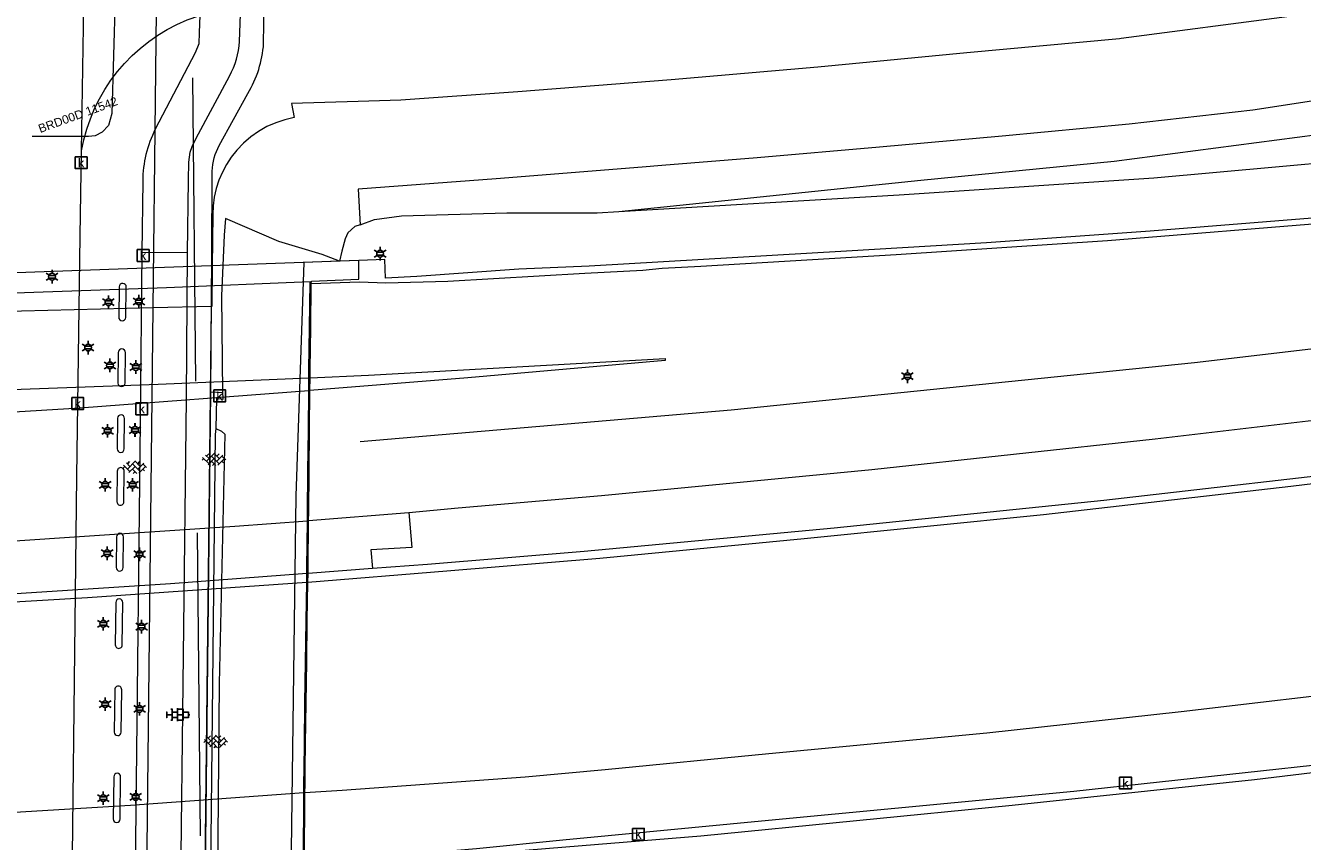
# Model space of a CAD drawing. Header units: metres. Extents: x 95652 to 96661, y 430734 to 431486.
# Tile 35 of 62: x 96388 to 96497, y 430915 to 430985. Entities that reach past the tile are written whole.
import ezdxf

# ---------------------------------------------------------------- set-up
doc = ezdxf.new("R2010")
doc.units = ezdxf.units.M
doc.linetypes.add('HIDDEN', pattern=[9.525, 6.35, -3.175])
doc.layers.get('0').update_dxf_attribs({"linetype": 'CONTINUOUS'})
for name, color, linetype, true_color in [('BAR_PUNTSYMBOLEN', 7, 'CONTINUOUS', 0x707070), ('BAR_SYMBOLEN', 7, 'CONTINUOUS', 0x707070), ('BOR_PERSLEIDINGEN', 7, 'CONTINUOUS', 0x707070), ('BOR_RIOOLLEIDINGEN', 7, 'CONTINUOUS', 0x707070)]:
    doc.layers.add(name, color=color, linetype=linetype, true_color=true_color)
for name, color, linetype in [('BAR_TOPO', 7, 'CONTINUOUS'), ('BAR_WEGEN', 7, 'CONTINUOUS'), ('BOR_LICHTMASTEN', 7, 'CONTINUOUS'), ('BRK_Kadastrale percelen en nummers', 7, 'CONTINUOUS'), ('BRK_Kadatrale percelen', 7, 'CONTINUOUS')]:
    doc.layers.add(name, color=color, linetype=linetype)
doc.styles.add('NLCS-ISO', font='NLCS-ISO.ttf')

# ---------------------------------------------------------------- blocks, each defined once
blk = doc.blocks.new('lichtmast_templ_1')
at = {"color": 8, "ltscale": 0.1, "true_color": 0x707070}
for p, q in [((-1.1, 0.63), (-2.19, 1.27)), ((0, 1.27), (0, 2.53)), ((1.1, 0.63), (2.19, 1.27)), ((-1.1, -0.63), (-2.19, -1.27)), ((0, -1.27), (0, -2.53)), ((1.1, -0.63), (2.19, -1.27))]:
    blk.add_line(p, q, dxfattribs=at)
at = {"color": 8, "true_color": 0x707070, "flags": 128}
for points in [[(-1.16, 0.5), (1.16, 0.5)], [(-1.16, -0.5), (1.16, -0.5)]]:
    blk.add_lwpolyline(points, dxfattribs=at)
at = {"color": 8, "ltscale": 0.1, "true_color": 0x707070}
blk.add_circle((0, 0), 1.27, dxfattribs=at)
blk = doc.blocks.new('lichtmast_templ_2')
at = {"color": 8, "ltscale": 0.1, "true_color": 0x707070}
for p, q in [((-1.1, 0.63), (-2.19, 1.27)), ((0, 1.27), (0, 2.53)), ((1.1, 0.63), (2.19, 1.27)), ((-1.1, -0.63), (-2.19, -1.27)), ((0, -1.27), (0, -2.53)), ((1.1, -0.63), (2.19, -1.27))]:
    blk.add_line(p, q, dxfattribs=at)
at = {"color": 8, "true_color": 0x707070, "flags": 128}
for points in [[(-1.16, 0.5), (1.16, 0.5)], [(-1.16, -0.5), (1.16, -0.5)]]:
    blk.add_lwpolyline(points, dxfattribs=at)
at = {"color": 8, "ltscale": 0.1, "true_color": 0x707070}
blk.add_circle((0, 0), 1.27, dxfattribs=at)
blk = doc.blocks.new('betonstraatstenen_templ_1')
at = {"color": 8, "true_color": 0x707070}
for p, q in [((-3.44, -0.47), (-2.97, 0)), ((-3.31, 0.34), (-1.48, -1.48)), ((-2.52, 1.03), (-1.48, 0)), ((-2.23, -0.74), (0, 1.48)), ((-2.23, 0.74), (-1.57, 1.4)), ((-1.77, -1.77), (0, 0)), ((-0.74, 0.74), (1.48, -1.48)), ((-0.1, 1.58), (1.48, 0)), ((0.74, 0.74), (1.4, 1.4)), ((0.74, -0.74), (2.46, 0.98)), ((1.06, -1.91), (2.97, 0)), ((2.23, 0.74), (3.31, -0.34)), ((-0.74, -0.74), (0.5, -1.99)), ((-0.52, -2), (0, -1.48)), ((2.23, -0.74), (2.72, -1.24))]:
    blk.add_line(p, q, dxfattribs=at)
blk = doc.blocks.new('tegels_templ_1')
at = {"color": 8, "true_color": 0x707070}
for p, q in [((-3.08, 0.75), (-3, 0.75)), ((-3, -0.83), (-3, 0.83)), ((-3, 0), (-1.5, 0)), ((-1.84, 1.5), (-1.5, 1.5)), ((-1.5, -1.6), (-1.5, 1.6)), ((-1.5, 0.75), (0, 0.75)), ((0, -1.78), (0, 1.78)), ((0, 1.5), (1.5, 1.5)), ((0, 0), (1.5, 0)), ((1.5, -1.6), (1.5, 1.6)), ((1.5, 0.75), (3, 0.75)), ((3, -0.83), (3, 0.83)), ((3, 0), (3.39, 0)), ((-3.08, -0.75), (-3, -0.75)), ((-1.84, -1.5), (-1.5, -1.5)), ((-1.5, -0.75), (0, -0.75)), ((0, -1.5), (1.5, -1.5)), ((1.5, -0.75), (3, -0.75))]:
    blk.add_line(p, q, dxfattribs=at)
blk = doc.blocks.new('kolk-symbool_templ_1')
at = {"true_color": 0x707070}
h = blk.add_hatch(color=8, dxfattribs=at)
h.dxf.hatch_style = 1
h.paths.add_polyline_path([(0.023, -0.036), (0.189, 0.125), (0.094, 0.125), (-0.08, -0.052), (-0.028, -0.087), (0.115, -0.309), (0.206, -0.309)])
h.paths.add_polyline_path([(-0.028, -0.087), (-0.08, -0.052), (-0.08, 0.29), (-0.154, 0.29), (-0.154, -0.309), (-0.08, -0.309), (-0.08, -0.137)])
at = {"color": 8, "true_color": 0x707070}
blk.add_lwpolyline([(-0.376, 0.366), (0.374, 0.366), (0.374, -0.384), (-0.376, -0.384)], close=True, dxfattribs=at)
blk = doc.blocks.new('lichtmast_templ_3')
at = {"color": 8, "ltscale": 0.1, "true_color": 0x707070}
for p, q in [((-1.1, 0.63), (-2.19, 1.27)), ((0, 1.27), (0, 2.53)), ((1.1, 0.63), (2.19, 1.27)), ((-1.1, -0.63), (-2.19, -1.27)), ((0, -1.27), (0, -2.53)), ((1.1, -0.63), (2.19, -1.27))]:
    blk.add_line(p, q, dxfattribs=at)
at = {"color": 8, "true_color": 0x707070, "flags": 128}
for points in [[(-1.16, 0.5), (1.16, 0.5)], [(-1.16, -0.5), (1.16, -0.5)]]:
    blk.add_lwpolyline(points, dxfattribs=at)
at = {"color": 8, "ltscale": 0.1, "true_color": 0x707070}
blk.add_circle((0, 0), 1.27, dxfattribs=at)

msp = doc.modelspace()

# ---------------------------------------------------------------- linework, layer by layer
at = {"layer": 'BAR_TOPO', "color": 8, "linetype": 'Continuous', "lineweight": 0, "ltscale": 0.01, "true_color": 0x707070, "flags": 128}
for points in [[(96438.98, 430968.78), (96464.67, 430971.46), (96481.13, 430973.06), (96498.46, 430975.32), (96532.41, 430980.24), (96566.46, 430985.88), (96601, 430993.05), (96636.96, 431001.79), (96644.44, 431003.9)], [(96644.44, 430981.47), (96622.49, 430976.68), (96583.5, 430969.3), (96583.39, 430969.28), (96575.65, 430967.94), (96544.34, 430963.05), (96512.85, 430958.83), (96487.97, 430955.91), (96448.54, 430951.87), (96416.95, 430949.18)], [(96415.2, 430964.54), (96413.72, 430965.12), (96410.02, 430966.24), (96405.48, 430968.19), (96405.36, 430966.76), (96405.14, 430961.59), (96405.24, 430953.36)], [(96416.85, 430964.6), (96360.87, 430962.6)], [(96415.2, 430964.54), (96412.14, 430964.43), (96411.48, 430944.59), (96410.65, 430882.1), (96415.03, 430882.34)], [(96412.79, 430962.62), (96412.8, 430962.85), (96416.85, 430963.01), (96416.85, 430964.6)], [(96416.85, 430964.6), (96415.2, 430964.54)], [(96412.68, 430954.62), (96412.69, 430955.35), (96412.74, 430958.89), (96412.79, 430962.62)], [(96412.67, 430953.54), (96412.68, 430954.62)], [(96412.56, 430942.47), (96412.57, 430943.18), (96412.6, 430946.65), (96412.63, 430950.2), (96412.67, 430953.54)], [(96404.65, 430950.3), (96405.15, 430950.07), (96405.43, 430949.82), (96404.96, 430928.6), (96404.68, 430899.27), (96404.6, 430881)], [(96412.51, 430937.97), (96412.52, 430938.47), (96412.56, 430942.47)], [(96412.5, 430937.21), (96412.51, 430937.97)], [(96412.25, 430919.32), (96412.26, 430919.99), (96412.27, 430921.46), (96412.29, 430923.46), (96412.35, 430926.96), (96412.4, 430930.44), (96412.45, 430933.96), (96412.5, 430937.21)], [(96412.22, 430913.36), (96412.25, 430919.32)]]:
    msp.add_lwpolyline(points, dxfattribs=at)
for points in [[(96396.39, 430959.78, 0.962278), (96397, 430959.76), (96397.04, 430962.36, 0.962278), (96396.43, 430962.38)], [(96396.97, 430956.78, 0.962278), (96396.36, 430956.79), (96396.33, 430954.18, 0.962278), (96396.94, 430954.17)], [(96396.26, 430948.58, 0.962278), (96396.87, 430948.57), (96396.89, 430951.17, 0.962278), (96396.28, 430951.19)], [(96396.24, 430944.08, 1.000039), (96396.84, 430944.07), (96396.87, 430946.68, 1), (96396.27, 430946.69)], [(96396.8, 430941.09, 1), (96396.2, 430941.09), (96396.18, 430938.48, 1), (96396.77, 430938.47)], [(96396.7, 430931.89), (96396.74, 430935.5, 1), (96396.14, 430935.51), (96396.1, 430931.9, 1)], [(96396.65, 430928.08, 1), (96396.05, 430928.09), (96396.01, 430924.48, 1), (96396.61, 430924.47)], [(96396.56, 430920.67, 1), (96395.97, 430920.67), (96395.92, 430917.08, 1), (96396.52, 430917.08)]]:
    msp.add_lwpolyline(points, format="xyb", close=True, dxfattribs=at)
at = {"layer": 'BAR_WEGEN', "color": 8, "linetype": 'Continuous', "lineweight": 0, "ltscale": 0.01, "true_color": 0x707070, "flags": 128}
for points in [[(96644.44, 431007.22), (96629.92, 431003.48), (96616.37, 431000.09), (96601.34, 430996.63), (96586.74, 430993.39), (96571.64, 430990.52), (96557.46, 430987.96), (96542.06, 430985.3), (96527.68, 430983.08), (96512.63, 430980.6), (96506.26, 430979.44), (96492.95, 430977.41), (96482.41, 430976.22), (96471.62, 430975.2), (96461.16, 430974.25), (96450.75, 430973.35), (96442.64, 430972.7), (96440.96, 430972.56), (96428.52, 430971.57), (96416.77, 430970.68), (96416.94, 430967.65)], [(96438.98, 430968.78), (96462.83, 430970.2), (96484.52, 430971.65), (96510.89, 430974.02), (96530.31, 430975.94), (96546.66, 430978.29), (96563.73, 430981.4), (96583.83, 430985.99), (96599.85, 430989.79), (96617.83, 430993.44), (96644.44, 430998.48)], [(96644.44, 430990.05), (96640.23, 430989.21), (96629.11, 430986.99), (96614.86, 430984.32), (96605.75, 430982.69), (96591.12, 430980.12), (96581.98, 430978.61), (96567.73, 430976.24), (96554.92, 430974.4), (96539.82, 430972.46), (96529.02, 430971.14), (96510.66, 430969.31), (96498.71, 430968.26), (96484.2, 430967.1), (96470.27, 430966.12), (96458.34, 430965.4), (96436.44, 430964.12), (96430.45, 430963.87), (96421.78, 430963.26), (96419.1, 430963.1), (96419.06, 430964.7), (96416.85, 430964.6)], [(96644.44, 430989.38), (96637.9, 430988.07), (96612.3, 430983.27), (96594.76, 430980.19), (96574.02, 430976.65), (96554.14, 430973.71), (96535.01, 430971.28), (96516.9, 430969.33), (96500.13, 430967.87), (96480.57, 430966.29), (96462.57, 430965.09), (96445.96, 430964.1), (96442.67, 430963.93), (96441.02, 430963.75), (96436.08, 430963.49), (96424.41, 430962.83), (96419.14, 430962.67), (96416.89, 430962.76), (96412.79, 430962.62)], [(96421.1, 430943.15), (96425.29, 430943.56), (96437.5, 430944.6), (96460.52, 430946.81), (96484.64, 430949.43), (96507.3, 430952.1), (96535.22, 430955.77), (96556.78, 430958.98), (96579.67, 430962.6), (96598.13, 430965.76), (96618.05, 430969.22), (96638.57, 430973.18), (96644.44, 430974.34)], [(96392.29, 430899.09), (96392.82, 430946.24), (96393.12, 430966.7), (96393.23, 430973.95)], [(96416.94, 430967.65), (96418.17, 430968.11), (96420.48, 430968.41), (96429.43, 430968.66), (96437.12, 430968.67), (96438.98, 430968.78)], [(96644.44, 430969.29), (96624.01, 430965.32), (96598.65, 430960.85), (96575.19, 430957), (96553.47, 430953.56), (96528.68, 430950.16), (96505.48, 430947.09), (96480.25, 430944.17), (96457.31, 430941.84), (96436.01, 430939.85), (96422.69, 430938.73), (96418, 430938.39)], [(96644.44, 430968.58), (96622.34, 430964.33), (96601.35, 430960.6), (96579.73, 430957.01), (96560.47, 430954), (96537.83, 430950.71), (96517.24, 430947.94), (96496.17, 430945.37), (96475.13, 430942.97), (96454.76, 430940.91), (96437.36, 430939.25), (96424.34, 430938.18), (96412.5, 430937.21)], [(96416.94, 430967.65), (96416.5, 430967.49), (96415.9, 430966.96), (96415.68, 430966.44), (96415.38, 430965.4), (96415.2, 430964.54)], [(96402.25, 430965.26), (96398.36, 430965.28)], [(96412.58, 430954.62), (96412.59, 430955.34), (96412.64, 430958.88), (96412.7, 430962.78), (96400.47, 430962.27), (96383.49, 430961.7), (96364.91, 430961.07), (96364.87, 430957.22), (96364.84, 430953.71), (96364.83, 430952.98)], [(96412.68, 430954.62), (96417.67, 430954.84), (96442.92, 430956.27), (96442.92, 430956.09), (96426.12, 430954.62), (96412.67, 430953.54)], [(96364.83, 430952.98), (96375.61, 430953.21), (96399.76, 430954.07), (96412.58, 430954.62)], [(96412.57, 430953.53), (96412.58, 430954.62)], [(96412.57, 430953.53), (96393.09, 430952.05), (96373.01, 430950.81), (96364.8, 430950.36)], [(96405.24, 430953.36), (96404.23, 430953.4)], [(96405.24, 430953.36), (96405.24, 430953.3), (96405.26, 430952.97), (96405.27, 430952.79), (96404.73, 430952.87), (96404.65, 430950.3)], [(96412.46, 430942.46), (96412.46, 430943.17), (96412.5, 430946.64), (96412.54, 430950.19), (96412.57, 430953.53)], [(96404.65, 430950.3), (96404.61, 430949.79), (96403.9, 430883.51), (96404.34, 430881.04)], [(96412.25, 430919.32), (96415.41, 430919.54), (96431, 430920.67), (96437.81, 430921.29), (96451.74, 430922.64), (96470.29, 430924.42), (96486.85, 430926.23), (96504.25, 430928.26), (96522.98, 430930.58), (96538.62, 430932.63), (96557.38, 430935.29), (96577.02, 430938.28), (96595.63, 430941.39), (96613.53, 430944.4), (96631.85, 430947.74), (96644.44, 430950.17)], [(96644.44, 430944.22), (96627.87, 430941.01), (96597.37, 430935.73), (96572.87, 430931.78), (96547.58, 430928.07), (96525.41, 430925.03), (96499.6, 430921.8), (96477.72, 430919.41), (96452.3, 430917), (96434.21, 430915.28), (96426.85, 430914.55), (96417.14, 430913.71), (96412.22, 430913.36)], [(96644.44, 430943.47), (96622.66, 430939.44), (96598.09, 430935.2), (96568.99, 430930.48), (96543.86, 430926.85), (96519.19, 430923.57), (96493.08, 430920.42), (96472.45, 430918.23), (96445.96, 430915.63), (96434.45, 430914.69), (96423.73, 430913.79), (96413.78, 430913), (96412.21, 430912.91)], [(96412.56, 430942.47), (96421.1, 430943.15)], [(96421.1, 430943.15), (96421.36, 430940.18), (96417.86, 430939.99), (96418, 430938.39)], [(96364.64, 430939.39), (96376.54, 430940.01), (96392.21, 430941.06), (96406.28, 430942), (96412.46, 430942.46)], [(96412.41, 430937.96), (96412.42, 430938.47), (96412.46, 430942.46)], [(96418, 430938.39), (96412.51, 430937.97)], [(96412.41, 430937.96), (96400.8, 430937.09), (96378.42, 430935.64), (96364.58, 430934.91)], [(96412.4, 430937.2), (96412.41, 430937.96)], [(96412.4, 430937.2), (96393.73, 430935.9), (96376.45, 430934.87), (96364.57, 430934.24)], [(96412.15, 430919.32), (96412.16, 430919.98), (96412.17, 430921.46), (96412.2, 430923.45), (96412.25, 430926.95), (96412.3, 430930.43), (96412.35, 430933.95), (96412.4, 430937.2)], [(96364.36, 430916.34), (96376.73, 430917), (96397.39, 430918.25), (96412.15, 430919.32)], [(96412.12, 430913.35), (96412.15, 430919.32)]]:
    msp.add_lwpolyline(points, dxfattribs=at)
for points in [[(96393.23, 430973.95), (96393.55, 430993.33, -0.012334), (96393.56, 430993.82), (96393.57, 430995.89)], [(96402.25, 430965.26), (96402.33, 430971.46), (96402.36, 430972.98), (96402.48, 430973.84), (96402.66, 430974.32), (96403, 430975.03), (96405.83, 430980.31, 0.111854), (96406.68, 430983.25), (96406.79, 430986.34)], [(96404.23, 430953.4), (96404.31, 430965.04), (96404.35, 430972.22, -0.109279), (96404.95, 430974.41), (96407.38, 430978.83, 0.121612), (96408.73, 430983.07), (96408.78, 430986.36)], [(96393.23, 430973.95, -0.259249), (96402.22, 430985.08), (96403.29, 430985.45)], [(96403.29, 430985.45), (96403.23, 430984), (96403.22, 430983.05), (96402.9, 430982.29), (96399.5, 430975.78, 0.116635), (96398.44, 430971.37), (96398.36, 430965.28)], [(96398.36, 430965.28), (96398.21, 430950.99), (96398.18, 430948.23), (96397.58, 430892.41, 0.040067), (96398.37, 430882.42), (96398.54, 430881.54)], [(96405.23, 430860.86), (96405.03, 430863.22), (96404.95, 430864.21), (96404.78, 430865.2), (96404.6, 430866.1), (96403.66, 430871), (96401.9, 430880.3), (96401.55, 430882.33, -0.040505), (96401.4, 430884.36), (96401.41, 430887.32), (96402.16, 430952.86), (96402.25, 430965.26)], [(96405.16, 430874.19), (96403.65, 430882.47, -0.061284), (96403.47, 430884.47), (96404.23, 430953.4)]]:
    msp.add_lwpolyline(points, format="xyb", dxfattribs=at)
at = {"layer": 'BOR_PERSLEIDINGEN', "color": 8, "linetype": 'HIDDEN', "lineweight": 0, "ltscale": 4, "true_color": 0x707070, "flags": 128}
msp.add_lwpolyline([(96397.06, 431063.78), (96396.92, 431029.99), (96397.75, 431029.1), (96400.99, 431028.54), (96400.95, 431027.91), (96401.07, 431011.95), (96400.78, 431010.48), (96396.87, 431010.53), (96396.73, 431009), (96395.82, 430977.12), (96395.53, 430976.11), (96394.98, 430975.52), (96394.4, 430975.23), (96393.82, 430975.15), (96385.68, 430975.15), (96385.07, 430975.02), (96384.68, 430974.76), (96384.31, 430974.25), (96384.18, 430973.65), (96384.18, 430856.86), (96385.82, 430824.01), (96385.83, 430819.18)], dxfattribs=at)
at = {"layer": 'BOR_RIOOLLEIDINGEN', "color": 8, "linetype": 'HIDDEN', "lineweight": 0, "ltscale": 4.0636, "true_color": 0x707070, "flags": 128}
msp.add_lwpolyline([(96369.03, 431039.44), (96402.31, 431017.92), (96403.65, 430882.47), (96413.23, 430860.37)], dxfattribs=at)
at = {"layer": 'BRK_Kadastrale percelen en nummers', "color": 75, "lineweight": 5, "ltscale": 3.900864, "true_color": 0x739642, "flags": 128}
for points in [[(96399.33, 430960.58), (96399.72, 430995.9), (96398.61, 430995.5), (96393.24, 430993.64), (96387.85, 430991.86), (96386.26, 430991.36)], [(96496.07, 430985.38), (96481.73, 430983.51), (96481.59, 430983.48), (96468.61, 430982.28), (96455.92, 430981.07), (96443.44, 430979.99), (96430.38, 430978.96), (96420.42, 430978.26), (96416.79, 430978.15), (96411.11, 430977.98), (96411.34, 430976.78), (96410.54, 430976.59), (96409.76, 430976.33), (96409.01, 430976), (96408.3, 430975.59), (96407.63, 430975.12), (96407.01, 430974.59), (96406.45, 430973.99), (96405.98, 430973.41), (96405.57, 430972.78), (96405.22, 430972.13), (96404.93, 430971.44), (96404.7, 430970.73), (96404.53, 430970), (96404.43, 430969.26), (96404.4, 430968.52), (96404.35, 430964.12), (96404.31, 430960.7), (96404.28, 430960.7)], [(96397.87, 430863.85), (96398.53, 430889.19), (96399.33, 430960.58), (96385.84, 430960.25), (96384.9, 430890.17)], [(96397.87, 430863.85), (96407.07, 430864.22), (96404.03, 430880.23), (96403.38, 430880.22), (96404.28, 430960.7), (96399.33, 430960.58)]]:
    msp.add_lwpolyline(points, dxfattribs=at)
at = {"layer": 'BRK_Kadatrale percelen', "color": 75, "linetype": 'Continuous', "lineweight": 5, "ltscale": 0.01, "true_color": 0x739642, "flags": 128}
for points in [[(96399.33, 430960.58), (96399.72, 430995.9), (96398.61, 430995.5), (96393.24, 430993.64), (96387.85, 430991.86), (96386.26, 430991.36)], [(96496.07, 430985.38), (96481.73, 430983.51), (96481.59, 430983.48), (96468.61, 430982.28), (96455.92, 430981.07), (96443.44, 430979.99), (96430.38, 430978.96), (96420.42, 430978.26), (96416.79, 430978.15), (96411.11, 430977.98), (96411.34, 430976.78), (96410.54, 430976.59), (96409.76, 430976.33), (96409.01, 430976), (96408.3, 430975.59), (96407.63, 430975.12), (96407.01, 430974.59), (96406.45, 430973.99), (96405.98, 430973.41), (96405.57, 430972.78), (96405.22, 430972.13), (96404.93, 430971.44), (96404.7, 430970.73), (96404.53, 430970), (96404.43, 430969.26), (96404.4, 430968.52), (96404.35, 430964.12), (96404.31, 430960.7), (96404.28, 430960.7)], [(96397.87, 430863.85), (96398.53, 430889.19), (96399.33, 430960.58), (96385.84, 430960.25)], [(96397.87, 430863.85), (96407.07, 430864.22), (96404.03, 430880.23), (96403.38, 430880.22), (96404.28, 430960.7), (96399.33, 430960.58)]]:
    msp.add_lwpolyline(points, dxfattribs=at)

# ---------------------------------------------------------------- block references
at = {"layer": 'BAR_PUNTSYMBOLEN'}
for name, p, xscale, yscale in [('kolk-symbool_templ_1', (96393.2, 430972.94), 1.333333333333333, 1.333333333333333), ('kolk-symbool_templ_1', (96398.48, 430965.05), 1.333333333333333, 1.333333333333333), ('lichtmast_templ_3', (96418.65, 430965.19), 0.2280888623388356, 0.2280888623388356), ('lichtmast_templ_3', (96390.72, 430963.23), 0.2280888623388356, 0.2280888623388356), ('lichtmast_templ_3', (96395.52, 430961.06), 0.2280888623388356, 0.2280888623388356), ('lichtmast_templ_3', (96398.11, 430961.12), 0.2280888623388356, 0.2280888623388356), ('lichtmast_templ_3', (96393.79, 430957.2), 0.2280888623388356, 0.2280888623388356), ('lichtmast_templ_3', (96397.85, 430955.55), 0.2280888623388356, 0.2280888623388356), ('lichtmast_templ_3', (96463.54, 430954.76), 0.2280888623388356, 0.2280888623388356), ('kolk-symbool_templ_1', (96404.99, 430953.1), 1.333333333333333, 1.333333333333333), ('kolk-symbool_templ_1', (96392.91, 430952.45), 1.333333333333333, 1.333333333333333), ('kolk-symbool_templ_1', (96398.36, 430952), 1.333333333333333, 1.333333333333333), ('lichtmast_templ_3', (96395.45, 430950.11), 0.2280888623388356, 0.2280888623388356), ('lichtmast_templ_3', (96397.79, 430950.18), 0.2280888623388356, 0.2280888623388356), ('lichtmast_templ_3', (96395.24, 430945.52), 0.2280888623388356, 0.2280888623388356), ('lichtmast_templ_3', (96397.58, 430945.52), 0.2280888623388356, 0.2280888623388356), ('lichtmast_templ_3', (96395.41, 430939.69), 0.2280888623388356, 0.2280888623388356), ('lichtmast_templ_3', (96398.17, 430939.61), 0.2280888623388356, 0.2280888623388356), ('lichtmast_templ_3', (96395.08, 430933.69), 0.2280888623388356, 0.2280888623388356), ('lichtmast_templ_3', (96398.34, 430933.45), 0.2280888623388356, 0.2280888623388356), ('lichtmast_templ_3', (96395.24, 430926.85), 0.2280888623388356, 0.2280888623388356), ('lichtmast_templ_3', (96398.17, 430926.45), 0.2280888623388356, 0.2280888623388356), ('kolk-symbool_templ_1', (96482.11, 430920.15), 1.333333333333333, 1.333333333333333), ('lichtmast_templ_3', (96395.08, 430918.85), 0.2280888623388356, 0.2280888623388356), ('lichtmast_templ_3', (96397.84, 430918.96), 0.2280888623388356, 0.2280888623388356), ('kolk-symbool_templ_1', (96440.64, 430915.79), 1.333333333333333, 1.333333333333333)]:
    msp.add_blockref(name, p, dxfattribs=dict(at, xscale=xscale, yscale=yscale))
at = {"layer": 'BAR_SYMBOLEN'}
for name, p, xscale, yscale in [('lichtmast_templ_2', (96418.65, 430965.19), 0.2280865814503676, 0.2280865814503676), ('lichtmast_templ_2', (96390.72, 430963.23), 0.2280865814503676, 0.2280865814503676), ('lichtmast_templ_2', (96395.52, 430961.06), 0.2280865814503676, 0.2280865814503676), ('lichtmast_templ_2', (96398.11, 430961.12), 0.2280865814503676, 0.2280865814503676), ('lichtmast_templ_2', (96393.79, 430957.2), 0.2280865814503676, 0.2280865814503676), ('lichtmast_templ_2', (96397.85, 430955.55), 0.2280865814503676, 0.2280865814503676), ('lichtmast_templ_2', (96463.54, 430954.76), 0.2280865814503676, 0.2280865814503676), ('lichtmast_templ_2', (96395.45, 430950.11), 0.2280865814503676, 0.2280865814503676), ('lichtmast_templ_2', (96397.79, 430950.18), 0.2280865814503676, 0.2280865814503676), ('betonstraatstenen_templ_1', (96404.52, 430947.75), 0.2963885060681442, 0.2963885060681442), ('betonstraatstenen_templ_1', (96397.79, 430947.08), 0.2963885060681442, 0.2963885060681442), ('lichtmast_templ_2', (96395.24, 430945.52), 0.2280865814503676, 0.2280865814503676), ('lichtmast_templ_2', (96397.58, 430945.52), 0.2280865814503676, 0.2280865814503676), ('lichtmast_templ_2', (96395.41, 430939.69), 0.2280865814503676, 0.2280865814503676), ('lichtmast_templ_2', (96398.17, 430939.61), 0.2280865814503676, 0.2280865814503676), ('lichtmast_templ_2', (96395.08, 430933.69), 0.2280865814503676, 0.2280865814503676), ('lichtmast_templ_2', (96398.34, 430933.45), 0.2280865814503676, 0.2280865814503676), ('lichtmast_templ_2', (96395.24, 430926.85), 0.2280865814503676, 0.2280865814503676), ('lichtmast_templ_2', (96398.17, 430926.45), 0.2280865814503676, 0.2280865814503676), ('tegels_templ_1', (96401.41, 430925.95), 0.3088755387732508, 0.3088755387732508), ('betonstraatstenen_templ_1', (96404.67, 430923.73), 0.2963885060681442, 0.2963885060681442), ('lichtmast_templ_2', (96395.08, 430918.85), 0.2280865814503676, 0.2280865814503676), ('lichtmast_templ_2', (96397.84, 430918.96), 0.2280865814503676, 0.2280865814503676)]:
    msp.add_blockref(name, p, dxfattribs=dict(at, xscale=xscale, yscale=yscale))
at = {"layer": 'BOR_LICHTMASTEN', "xscale": 0.2280888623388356, "yscale": 0.2280888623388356}
for p in [(96395.52, 430961.06), (96398.11, 430961.12), (96395.65, 430955.68), (96397.85, 430955.55), (96395.45, 430950.11), (96397.78, 430950.18), (96395.24, 430945.52), (96397.58, 430945.52), (96395.41, 430939.69), (96398.17, 430939.61), (96395.08, 430933.69), (96398.34, 430933.45), (96395.24, 430926.85), (96398.17, 430926.45), (96395.08, 430918.85), (96397.84, 430918.96)]:
    msp.add_blockref('lichtmast_templ_1', p, dxfattribs=at)

# ---------------------------------------------------------------- texts
at = {"layer": 'BRK_Kadastrale percelen en nummers', "color": 8, "true_color": 0x707070, "insert": (96392.92, 430977), "char_height": 0.725, "attachment_point": 5, "rotation": 20, "style": 'NLCS-ISO'}
msp.add_mtext('{{\\fArial|b0|i0;BRD00D 11542}}', dxfattribs=at)

doc.saveas('drawing.dxf')
